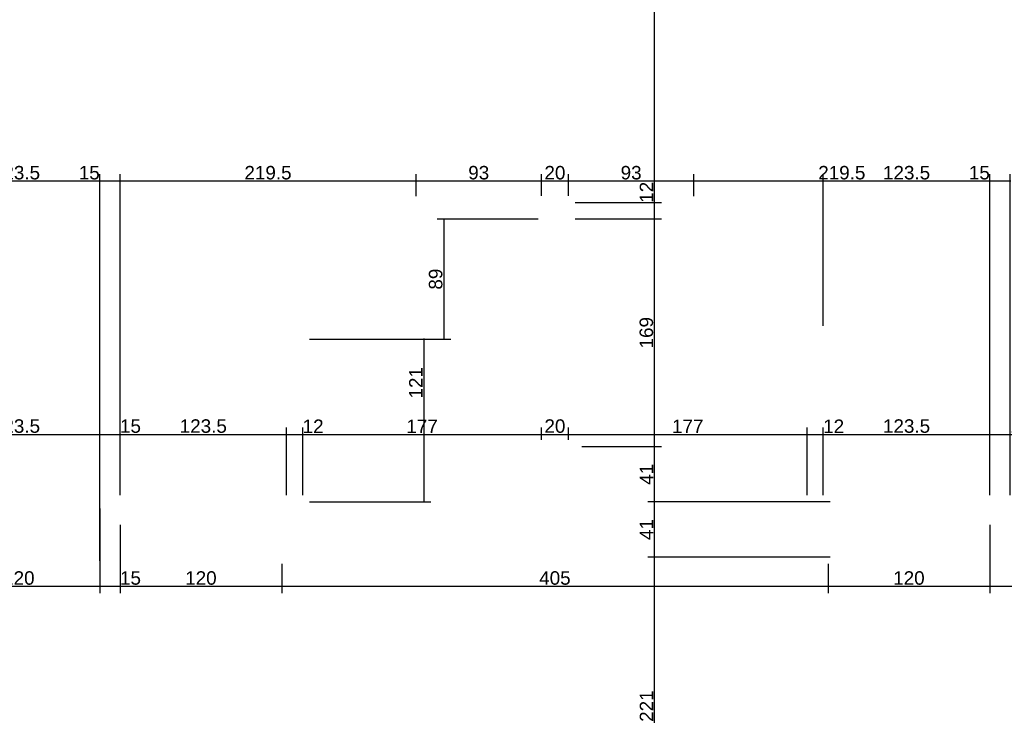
# Model space of a CAD drawing. Header units: millimetres. Extents: x 126553 to 403692, y -95821 to 38049.
# Tile 13 of 256: x 128394 to 129125, y -29583 to -29067. Entities that reach past the tile are written whole.
import ezdxf

# ---------------------------------------------------------------- set-up
doc = ezdxf.new("R2010")
doc.units = ezdxf.units.MM
doc.layers.add('11_wymiary', color=55, linetype='Continuous')
doc.layers.add('11_wymiary @ 50', color=55, linetype='Continuous')
doc.styles.add('11_RJ', font='arial.ttf')
doc.dimstyles.new('11_RJ (cc)', dxfattribs={"dimtxt": 0.2, "dimasz": 0.001, "dimexe": 0.1, "dimexo": 0.1, "dimgap": 0.02, "dimtad": 1, "dimdec": 1, "dimrnd": 0.5, "dimzin": 12, "dimdsep": 46, "dimtxsty": '11_RJ', "dimblk": 'OBLIQUE', "dimcen": 0, "dimdle": 0.01, "dimclrd": 256, "dimclre": 256, "dimclrt": 2, "dimazin": 3, "dimtfac": 1, "dimtdec": 1, "dimtofl": 0, "dimtmove": 0, "dimatfit": 3, "dimldrblk": 'DOT', "dimfxl": 1, "dimtolj": 1, "dimtzin": 13, "dimarcsym": 0})

# ---------------------------------------------------------------- blocks, each defined once
blk = doc.blocks.new('_Oblique')
at = {"color": 0, "linetype": 'ByBlock', "lineweight": -2}
blk.add_line((-0.5, -0.5), (0.5, 0.5), dxfattribs=at)
blk = doc.blocks.new('*D1863')
at = {"layer": '11_wymiary', "lineweight": -2, "transparency": 16777216}
for p, q in [((128330.35, -29468.01), (128330.35, -29369.16)), ((128453.85, -29468.01), (128453.85, -29369.16)), ((128329.85, -29374.16), (128454.35, -29374.16))]:
    blk.add_line(p, q, dxfattribs=at)
at = {"layer": 'Defpoints', "color": 0, "transparency": 16777216}
for p in [(128453.85, -29374.16), (128330.35, -29473.01), (128453.85, -29473.01)]:
    blk.add_point(p, dxfattribs=at)
at = {"layer": '11_wymiary', "lineweight": -2, "transparency": 16777216, "xscale": 0.05, "yscale": 0.05, "zscale": 0.05, "rotation": 180}
blk.add_blockref('_Oblique', (128330.35, -29374.16), dxfattribs=at)
at = {"layer": '11_wymiary', "lineweight": -2, "transparency": 16777216, "xscale": 0.05, "yscale": 0.05, "zscale": 0.05}
blk.add_blockref('_Oblique', (128453.85, -29374.16), dxfattribs=at)
at = {"layer": '11_wymiary', "color": 2, "transparency": 16777216, "insert": (128392.1, -29368.05), "char_height": 10, "attachment_point": 5, "style": '11_RJ'}
blk.add_mtext('\\A1;123.5', dxfattribs=at)
blk = doc.blocks.new('_Dot')
at = {"color": 0, "linetype": 'ByBlock', "lineweight": -2}
blk.add_line((-0.5, 0), (-1, 0), dxfattribs=at)
at = {"color": 0, "linetype": 'ByBlock', "const_width": 0.5}
blk.add_lwpolyline([(-0.25, 0, 1), (0.25, 0, 1)], format="xyb", close=True, dxfattribs=at)
blk = doc.blocks.new('*D1864')
at = {"layer": '11_wymiary', "lineweight": -2, "transparency": 16777216}
for p, q in [((128453.85, -29468.01), (128453.85, -29369.16)), ((128468.85, -29419.24), (128468.85, -29369.16)), ((128453.35, -29374.16), (128468.85, -29374.16)), ((128468.85, -29374.16), (128484.36, -29374.16))]:
    blk.add_line(p, q, dxfattribs=at)
at = {"layer": 'Defpoints', "color": 0, "transparency": 16777216}
for p in [(128468.85, -29374.16), (128468.85, -29424.24), (128453.85, -29473.01)]:
    blk.add_point(p, dxfattribs=at)
at = {"layer": '11_wymiary', "lineweight": -2, "transparency": 16777216, "xscale": 0.05, "yscale": 0.05, "zscale": 0.05, "rotation": 180}
blk.add_blockref('_Oblique', (128453.85, -29374.16), dxfattribs=at)
at = {"layer": '11_wymiary', "lineweight": -2, "transparency": 16777216, "xscale": 0.05, "yscale": 0.05, "zscale": 0.05}
blk.add_blockref('_Oblique', (128468.85, -29374.16), dxfattribs=at)
at = {"layer": '11_wymiary', "color": 2, "transparency": 16777216, "insert": (128476.63, -29368.06), "char_height": 10, "attachment_point": 5, "style": '11_RJ'}
blk.add_mtext('\\A1;15', dxfattribs=at)
blk = doc.blocks.new('*D1865')
at = {"layer": '11_wymiary', "lineweight": -2, "transparency": 16777216}
for p, q in [((128468.85, -29419.24), (128468.85, -29369.16)), ((128592.35, -29419.24), (128592.35, -29369.16)), ((128468.35, -29374.16), (128592.85, -29374.16))]:
    blk.add_line(p, q, dxfattribs=at)
at = {"layer": 'Defpoints', "color": 0, "transparency": 16777216}
for p in [(128592.35, -29374.16), (128468.85, -29424.24), (128592.35, -29424.24)]:
    blk.add_point(p, dxfattribs=at)
at = {"layer": '11_wymiary', "lineweight": -2, "transparency": 16777216, "xscale": 0.05, "yscale": 0.05, "zscale": 0.05, "rotation": 180}
blk.add_blockref('_Oblique', (128468.85, -29374.16), dxfattribs=at)
at = {"layer": '11_wymiary', "lineweight": -2, "transparency": 16777216, "xscale": 0.05, "yscale": 0.05, "zscale": 0.05}
blk.add_blockref('_Oblique', (128592.35, -29374.16), dxfattribs=at)
at = {"layer": '11_wymiary', "color": 2, "transparency": 16777216, "insert": (128530.6, -29368.05), "char_height": 10, "attachment_point": 5, "style": '11_RJ'}
blk.add_mtext('\\A1;123.5', dxfattribs=at)
blk = doc.blocks.new('*D1866')
at = {"layer": '11_wymiary', "lineweight": -2, "transparency": 16777216}
for p, q in [((128592.35, -29419.24), (128592.35, -29369.16)), ((128604.35, -29419.24), (128604.35, -29369.16)), ((128591.85, -29374.16), (128604.35, -29374.16)), ((128604.35, -29374.16), (128619.68, -29374.16))]:
    blk.add_line(p, q, dxfattribs=at)
at = {"layer": 'Defpoints', "color": 0, "transparency": 16777216}
for p in [(128604.35, -29374.16), (128592.35, -29424.24), (128604.35, -29424.24)]:
    blk.add_point(p, dxfattribs=at)
at = {"layer": '11_wymiary', "lineweight": -2, "transparency": 16777216, "xscale": 0.05, "yscale": 0.05, "zscale": 0.05, "rotation": 180}
blk.add_blockref('_Oblique', (128592.35, -29374.16), dxfattribs=at)
at = {"layer": '11_wymiary', "lineweight": -2, "transparency": 16777216, "xscale": 0.05, "yscale": 0.05, "zscale": 0.05}
blk.add_blockref('_Oblique', (128604.35, -29374.16), dxfattribs=at)
at = {"layer": '11_wymiary', "color": 2, "transparency": 16777216, "insert": (128612.04, -29368.14), "char_height": 10, "attachment_point": 5, "style": '11_RJ'}
blk.add_mtext('\\A1;12', dxfattribs=at)
blk = doc.blocks.new('*D1867')
at = {"layer": '11_wymiary', "lineweight": -2, "transparency": 16777216}
for p, q in [((128801.35, -29378.24), (128801.35, -29369.16)), ((128978.35, -29419.24), (128978.35, -29369.16)), ((128800.85, -29374.16), (128978.85, -29374.16))]:
    blk.add_line(p, q, dxfattribs=at)
at = {"layer": 'Defpoints', "color": 0, "transparency": 16777216}
for p in [(128978.35, -29374.16), (128801.35, -29383.24), (128978.35, -29424.24)]:
    blk.add_point(p, dxfattribs=at)
at = {"layer": '11_wymiary', "lineweight": -2, "transparency": 16777216, "xscale": 0.05, "yscale": 0.05, "zscale": 0.05, "rotation": 180}
blk.add_blockref('_Oblique', (128801.35, -29374.16), dxfattribs=at)
at = {"layer": '11_wymiary', "lineweight": -2, "transparency": 16777216, "xscale": 0.05, "yscale": 0.05, "zscale": 0.05}
blk.add_blockref('_Oblique', (128978.35, -29374.16), dxfattribs=at)
at = {"layer": '11_wymiary', "color": 2, "transparency": 16777216, "insert": (128889.85, -29368.14), "char_height": 10, "attachment_point": 5, "style": '11_RJ'}
blk.add_mtext('\\A1;177', dxfattribs=at)
blk = doc.blocks.new('*D1868')
at = {"layer": '11_wymiary', "lineweight": -2, "transparency": 16777216}
for p, q in [((128978.35, -29419.24), (128978.35, -29369.16)), ((128990.35, -29419.24), (128990.35, -29369.16)), ((128977.85, -29374.16), (128990.35, -29374.16)), ((128990.35, -29374.16), (129005.68, -29374.16))]:
    blk.add_line(p, q, dxfattribs=at)
at = {"layer": 'Defpoints', "color": 0, "transparency": 16777216}
for p in [(128990.35, -29374.16), (128978.35, -29424.24), (128990.35, -29424.24)]:
    blk.add_point(p, dxfattribs=at)
at = {"layer": '11_wymiary', "lineweight": -2, "transparency": 16777216, "xscale": 0.05, "yscale": 0.05, "zscale": 0.05, "rotation": 180}
blk.add_blockref('_Oblique', (128978.35, -29374.16), dxfattribs=at)
at = {"layer": '11_wymiary', "lineweight": -2, "transparency": 16777216, "xscale": 0.05, "yscale": 0.05, "zscale": 0.05}
blk.add_blockref('_Oblique', (128990.35, -29374.16), dxfattribs=at)
at = {"layer": '11_wymiary', "color": 2, "transparency": 16777216, "insert": (128998.04, -29368.14), "char_height": 10, "attachment_point": 5, "style": '11_RJ'}
blk.add_mtext('\\A1;12', dxfattribs=at)
blk = doc.blocks.new('*D1869')
at = {"layer": '11_wymiary', "lineweight": -2, "transparency": 16777216}
for p, q in [((128990.35, -29419.24), (128990.35, -29369.16)), ((129113.85, -29419.24), (129113.85, -29369.16)), ((128989.85, -29374.16), (129114.35, -29374.16))]:
    blk.add_line(p, q, dxfattribs=at)
at = {"layer": 'Defpoints', "color": 0, "transparency": 16777216}
for p in [(129113.85, -29374.16), (128990.35, -29424.24), (129113.85, -29424.24)]:
    blk.add_point(p, dxfattribs=at)
at = {"layer": '11_wymiary', "lineweight": -2, "transparency": 16777216, "xscale": 0.05, "yscale": 0.05, "zscale": 0.05, "rotation": 180}
blk.add_blockref('_Oblique', (128990.35, -29374.16), dxfattribs=at)
at = {"layer": '11_wymiary', "lineweight": -2, "transparency": 16777216, "xscale": 0.05, "yscale": 0.05, "zscale": 0.05}
blk.add_blockref('_Oblique', (129113.85, -29374.16), dxfattribs=at)
at = {"layer": '11_wymiary', "color": 2, "transparency": 16777216, "insert": (129052.1, -29368.05), "char_height": 10, "attachment_point": 5, "style": '11_RJ'}
blk.add_mtext('\\A1;123.5', dxfattribs=at)
blk = doc.blocks.new('*D1870')
at = {"layer": '11_wymiary', "lineweight": -2, "transparency": 16777216}
for p, q in [((129113.85, -29419.24), (129113.85, -29369.16)), ((129128.85, -29419.24), (129128.85, -29369.16)), ((129113.35, -29374.16), (129128.85, -29374.16)), ((129128.85, -29374.16), (129144.36, -29374.16))]:
    blk.add_line(p, q, dxfattribs=at)
at = {"layer": 'Defpoints', "color": 0, "transparency": 16777216}
for p in [(129128.85, -29374.16), (129113.85, -29424.24), (129128.85, -29424.24)]:
    blk.add_point(p, dxfattribs=at)
at = {"layer": '11_wymiary', "lineweight": -2, "transparency": 16777216, "xscale": 0.05, "yscale": 0.05, "zscale": 0.05, "rotation": 180}
blk.add_blockref('_Oblique', (129113.85, -29374.16), dxfattribs=at)
at = {"layer": '11_wymiary', "lineweight": -2, "transparency": 16777216, "xscale": 0.05, "yscale": 0.05, "zscale": 0.05}
blk.add_blockref('_Oblique', (129128.85, -29374.16), dxfattribs=at)
at = {"layer": '11_wymiary', "color": 2, "transparency": 16777216, "insert": (129136.63, -29368.06), "char_height": 10, "attachment_point": 5, "style": '11_RJ'}
blk.add_mtext('\\A1;15', dxfattribs=at)
blk = doc.blocks.new('*D1994')
at = {"layer": '11_wymiary', "lineweight": -2, "transparency": 16777216}
for p, q in [((128453.85, -29429.24), (128453.85, -29491.85)), ((128333.85, -29470.24), (128333.85, -29491.85)), ((128333.35, -29486.85), (128454.35, -29486.85))]:
    blk.add_line(p, q, dxfattribs=at)
at = {"layer": 'Defpoints', "color": 0, "transparency": 16777216}
for p in [(128453.85, -29424.24), (128333.85, -29465.24), (128453.85, -29486.85)]:
    blk.add_point(p, dxfattribs=at)
at = {"layer": '11_wymiary', "lineweight": -2, "transparency": 16777216, "xscale": 0.05, "yscale": 0.05, "zscale": 0.05, "rotation": 180}
blk.add_blockref('_Oblique', (128333.85, -29486.85), dxfattribs=at)
at = {"layer": '11_wymiary', "lineweight": -2, "transparency": 16777216, "xscale": 0.05, "yscale": 0.05, "zscale": 0.05}
blk.add_blockref('_Oblique', (128453.85, -29486.85), dxfattribs=at)
at = {"layer": '11_wymiary', "color": 2, "transparency": 16777216, "insert": (128393.85, -29480.75), "char_height": 10, "attachment_point": 5, "style": '11_RJ'}
blk.add_mtext('\\A1;120', dxfattribs=at)
blk = doc.blocks.new('*D1995')
at = {"layer": '11_wymiary', "lineweight": -2, "transparency": 16777216}
for p, q in [((128453.85, -29429.24), (128453.85, -29491.85)), ((128468.85, -29441.24), (128468.85, -29491.85)), ((128453.35, -29486.85), (128468.85, -29486.85)), ((128468.85, -29486.85), (128484.36, -29486.85))]:
    blk.add_line(p, q, dxfattribs=at)
at = {"layer": 'Defpoints', "color": 0, "transparency": 16777216}
for p in [(128453.85, -29424.24), (128468.85, -29436.24), (128468.85, -29486.85)]:
    blk.add_point(p, dxfattribs=at)
at = {"layer": '11_wymiary', "lineweight": -2, "transparency": 16777216, "xscale": 0.05, "yscale": 0.05, "zscale": 0.05, "rotation": 180}
blk.add_blockref('_Oblique', (128453.85, -29486.85), dxfattribs=at)
at = {"layer": '11_wymiary', "lineweight": -2, "transparency": 16777216, "xscale": 0.05, "yscale": 0.05, "zscale": 0.05}
blk.add_blockref('_Oblique', (128468.85, -29486.85), dxfattribs=at)
at = {"layer": '11_wymiary', "color": 2, "transparency": 16777216, "insert": (128476.63, -29480.75), "char_height": 10, "attachment_point": 5, "style": '11_RJ'}
blk.add_mtext('\\A1;15', dxfattribs=at)
blk = doc.blocks.new('*D1996')
at = {"layer": '11_wymiary', "lineweight": -2, "transparency": 16777216}
for p, q in [((128468.85, -29441.24), (128468.85, -29491.85)), ((128588.85, -29470.24), (128588.85, -29491.85)), ((128468.35, -29486.85), (128589.35, -29486.85))]:
    blk.add_line(p, q, dxfattribs=at)
at = {"layer": 'Defpoints', "color": 0, "transparency": 16777216}
for p in [(128468.85, -29436.24), (128588.85, -29465.24), (128588.85, -29486.85)]:
    blk.add_point(p, dxfattribs=at)
at = {"layer": '11_wymiary', "lineweight": -2, "transparency": 16777216, "xscale": 0.05, "yscale": 0.05, "zscale": 0.05, "rotation": 180}
blk.add_blockref('_Oblique', (128468.85, -29486.85), dxfattribs=at)
at = {"layer": '11_wymiary', "lineweight": -2, "transparency": 16777216, "xscale": 0.05, "yscale": 0.05, "zscale": 0.05}
blk.add_blockref('_Oblique', (128588.85, -29486.85), dxfattribs=at)
at = {"layer": '11_wymiary', "color": 2, "transparency": 16777216, "insert": (128528.85, -29480.75), "char_height": 10, "attachment_point": 5, "style": '11_RJ'}
blk.add_mtext('\\A1;120', dxfattribs=at)
blk = doc.blocks.new('*D1997')
at = {"layer": '11_wymiary', "lineweight": -2, "transparency": 16777216}
for p, q in [((128588.85, -29470.24), (128588.85, -29491.85)), ((128993.85, -29470.24), (128993.85, -29491.85)), ((128588.35, -29486.85), (128994.35, -29486.85))]:
    blk.add_line(p, q, dxfattribs=at)
at = {"layer": 'Defpoints', "color": 0, "transparency": 16777216}
for p in [(128588.85, -29465.24), (128993.85, -29465.24), (128993.85, -29486.85)]:
    blk.add_point(p, dxfattribs=at)
at = {"layer": '11_wymiary', "lineweight": -2, "transparency": 16777216, "xscale": 0.05, "yscale": 0.05, "zscale": 0.05, "rotation": 180}
blk.add_blockref('_Oblique', (128588.85, -29486.85), dxfattribs=at)
at = {"layer": '11_wymiary', "lineweight": -2, "transparency": 16777216, "xscale": 0.05, "yscale": 0.05, "zscale": 0.05}
blk.add_blockref('_Oblique', (128993.85, -29486.85), dxfattribs=at)
at = {"layer": '11_wymiary', "color": 2, "transparency": 16777216, "insert": (128791.35, -29480.75), "char_height": 10, "attachment_point": 5, "style": '11_RJ'}
blk.add_mtext('\\A1;405', dxfattribs=at)
blk = doc.blocks.new('*D1998')
at = {"layer": '11_wymiary', "lineweight": -2, "transparency": 16777216}
for p, q in [((129113.85, -29441.24), (129113.85, -29491.85)), ((128993.85, -29470.24), (128993.85, -29491.85)), ((128993.35, -29486.85), (129114.35, -29486.85))]:
    blk.add_line(p, q, dxfattribs=at)
at = {"layer": 'Defpoints', "color": 0, "transparency": 16777216}
for p in [(129113.85, -29436.24), (128993.85, -29465.24), (129113.85, -29486.85)]:
    blk.add_point(p, dxfattribs=at)
at = {"layer": '11_wymiary', "lineweight": -2, "transparency": 16777216, "xscale": 0.05, "yscale": 0.05, "zscale": 0.05, "rotation": 180}
blk.add_blockref('_Oblique', (128993.85, -29486.85), dxfattribs=at)
at = {"layer": '11_wymiary', "lineweight": -2, "transparency": 16777216, "xscale": 0.05, "yscale": 0.05, "zscale": 0.05}
blk.add_blockref('_Oblique', (129113.85, -29486.85), dxfattribs=at)
at = {"layer": '11_wymiary', "color": 2, "transparency": 16777216, "insert": (129053.85, -29480.75), "char_height": 10, "attachment_point": 5, "style": '11_RJ'}
blk.add_mtext('\\A1;120', dxfattribs=at)
blk = doc.blocks.new('*D1999')
at = {"layer": '11_wymiary', "lineweight": -2, "transparency": 16777216}
for p, q in [((129113.85, -29441.24), (129113.85, -29491.85)), ((129131.35, -29441.24), (129131.35, -29491.85)), ((129113.35, -29486.85), (129131.35, -29486.85)), ((129131.35, -29486.85), (129158.51, -29486.85))]:
    blk.add_line(p, q, dxfattribs=at)
at = {"layer": 'Defpoints', "color": 0, "transparency": 16777216}
for p in [(129113.85, -29436.24), (129131.35, -29436.24), (129131.35, -29486.85)]:
    blk.add_point(p, dxfattribs=at)
at = {"layer": '11_wymiary', "lineweight": -2, "transparency": 16777216, "xscale": 0.05, "yscale": 0.05, "zscale": 0.05, "rotation": 180}
blk.add_blockref('_Oblique', (129113.85, -29486.85), dxfattribs=at)
at = {"layer": '11_wymiary', "lineweight": -2, "transparency": 16777216, "xscale": 0.05, "yscale": 0.05, "zscale": 0.05}
blk.add_blockref('_Oblique', (129131.35, -29486.85), dxfattribs=at)
at = {"layer": '11_wymiary', "color": 2, "transparency": 16777216, "insert": (129144.96, -29480.75), "char_height": 10, "attachment_point": 5, "style": '11_RJ'}
blk.add_mtext('\\A1;17.5', dxfattribs=at)
blk = doc.blocks.new('*D1893')
at = {"layer": '11_wymiary', "lineweight": -2, "transparency": 16777216}
for p, q in [((128995.35, -29465.24), (128860.3, -29465.24)), ((128865.3, -29686.74), (128865.3, -29464.74)), ((128889.55, -29686.24), (128860.3, -29686.24))]:
    blk.add_line(p, q, dxfattribs=at)
at = {"layer": 'Defpoints', "color": 0, "transparency": 16777216}
for p in [(128865.3, -29465.24), (129000.35, -29465.24), (128894.55, -29686.24)]:
    blk.add_point(p, dxfattribs=at)
at = {"layer": '11_wymiary', "lineweight": -2, "transparency": 16777216, "xscale": 0.05, "yscale": 0.05, "zscale": 0.05}
for p, rotation in [((128865.3, -29465.24), 90), ((128865.3, -29686.24), 270)]:
    blk.add_blockref('_Oblique', p, dxfattribs=dict(at, rotation=rotation))
at = {"layer": '11_wymiary', "color": 2, "transparency": 16777216, "insert": (128859.28, -29575.74), "char_height": 10, "attachment_point": 5, "rotation": 90, "style": '11_RJ'}
blk.add_mtext('\\A1;221', dxfattribs=at)
blk = doc.blocks.new('*D1894')
at = {"layer": '11_wymiary', "lineweight": -2, "transparency": 16777216}
for p, q in [((128995.35, -29424.24), (128860.3, -29424.24)), ((128865.3, -29465.74), (128865.3, -29423.74)), ((128995.35, -29465.24), (128860.3, -29465.24))]:
    blk.add_line(p, q, dxfattribs=at)
at = {"layer": 'Defpoints', "color": 0, "transparency": 16777216}
for p in [(128865.3, -29424.24), (129000.35, -29424.24), (129000.35, -29465.24)]:
    blk.add_point(p, dxfattribs=at)
at = {"layer": '11_wymiary', "lineweight": -2, "transparency": 16777216, "xscale": 0.05, "yscale": 0.05, "zscale": 0.05}
for p, rotation in [((128865.3, -29424.24), 90), ((128865.3, -29465.24), 270)]:
    blk.add_blockref('_Oblique', p, dxfattribs=dict(at, rotation=rotation))
at = {"layer": '11_wymiary', "color": 2, "transparency": 16777216, "insert": (128859.28, -29444.74), "char_height": 10, "attachment_point": 5, "rotation": 90, "style": '11_RJ'}
blk.add_mtext('\\A1;41', dxfattribs=at)
blk = doc.blocks.new('*D1895')
at = {"layer": '11_wymiary', "lineweight": -2, "transparency": 16777216}
for p, q in [((128811.35, -29383.24), (128870.3, -29383.24)), ((128865.3, -29424.74), (128865.3, -29382.74)), ((128995.35, -29424.24), (128860.3, -29424.24))]:
    blk.add_line(p, q, dxfattribs=at)
at = {"layer": 'Defpoints', "color": 0, "transparency": 16777216}
for p in [(128806.35, -29383.24), (128865.3, -29383.24), (129000.35, -29424.24)]:
    blk.add_point(p, dxfattribs=at)
at = {"layer": '11_wymiary', "lineweight": -2, "transparency": 16777216, "xscale": 0.05, "yscale": 0.05, "zscale": 0.05}
for p, rotation in [((128865.3, -29383.24), 90), ((128865.3, -29424.24), 270)]:
    blk.add_blockref('_Oblique', p, dxfattribs=dict(at, rotation=rotation))
at = {"layer": '11_wymiary', "color": 2, "transparency": 16777216, "insert": (128859.28, -29403.74), "char_height": 10, "attachment_point": 5, "rotation": 90, "style": '11_RJ'}
blk.add_mtext('\\A1;41', dxfattribs=at)
blk = doc.blocks.new('*D1896')
at = {"layer": '11_wymiary', "lineweight": -2, "transparency": 16777216}
for p, q in [((128806.35, -29214.24), (128870.3, -29214.24)), ((128865.3, -29383.74), (128865.3, -29213.74)), ((128811.35, -29383.24), (128870.3, -29383.24))]:
    blk.add_line(p, q, dxfattribs=at)
at = {"layer": 'Defpoints', "color": 0, "transparency": 16777216}
for p in [(128801.35, -29214.24), (128865.3, -29214.24), (128806.35, -29383.24)]:
    blk.add_point(p, dxfattribs=at)
at = {"layer": '11_wymiary', "lineweight": -2, "transparency": 16777216, "xscale": 0.05, "yscale": 0.05, "zscale": 0.05}
for p, rotation in [((128865.3, -29214.24), 90), ((128865.3, -29383.24), 270)]:
    blk.add_blockref('_Oblique', p, dxfattribs=dict(at, rotation=rotation))
at = {"layer": '11_wymiary', "color": 2, "transparency": 16777216, "insert": (128859.19, -29298.74), "char_height": 10, "attachment_point": 5, "rotation": 90, "style": '11_RJ'}
blk.add_mtext('\\A1;169', dxfattribs=at)
blk = doc.blocks.new('*D1897')
at = {"layer": '11_wymiary', "lineweight": -2, "transparency": 16777216}
for p, q in [((128865.3, -29202.24), (128865.3, -29186.91)), ((128806.35, -29202.24), (128870.3, -29202.24)), ((128865.3, -29214.74), (128865.3, -29202.24)), ((128806.35, -29214.24), (128870.3, -29214.24))]:
    blk.add_line(p, q, dxfattribs=at)
at = {"layer": 'Defpoints', "color": 0, "transparency": 16777216}
for p in [(128801.35, -29202.24), (128865.3, -29202.24), (128801.35, -29214.24)]:
    blk.add_point(p, dxfattribs=at)
at = {"layer": '11_wymiary', "lineweight": -2, "transparency": 16777216, "xscale": 0.05, "yscale": 0.05, "zscale": 0.05}
for p, rotation in [((128865.3, -29202.24), 90), ((128865.3, -29214.24), 270)]:
    blk.add_blockref('_Oblique', p, dxfattribs=dict(at, rotation=rotation))
at = {"layer": '11_wymiary', "color": 2, "transparency": 16777216, "insert": (128859.28, -29194.55), "char_height": 10, "attachment_point": 5, "rotation": 90, "style": '11_RJ'}
blk.add_mtext('\\A1;12', dxfattribs=at)
blk = doc.blocks.new('*D1898')
at = {"layer": '11_wymiary', "lineweight": -2, "transparency": 16777216}
for p, q in [((128811.35, -28833.24), (128870.3, -28833.24)), ((128865.3, -29202.74), (128865.3, -28832.74)), ((128806.35, -29202.24), (128870.3, -29202.24))]:
    blk.add_line(p, q, dxfattribs=at)
at = {"layer": 'Defpoints', "color": 0, "transparency": 16777216}
for p in [(128806.35, -28833.24), (128865.3, -28833.24), (128801.35, -29202.24)]:
    blk.add_point(p, dxfattribs=at)
at = {"layer": '11_wymiary', "lineweight": -2, "transparency": 16777216, "xscale": 0.05, "yscale": 0.05, "zscale": 0.05}
for p, rotation in [((128865.3, -28833.24), 90), ((128865.3, -29202.24), 270)]:
    blk.add_blockref('_Oblique', p, dxfattribs=dict(at, rotation=rotation))
at = {"layer": '11_wymiary', "color": 2, "transparency": 16777216, "insert": (128859.19, -29017.74), "char_height": 10, "attachment_point": 5, "rotation": 90, "style": '11_RJ'}
blk.add_mtext('\\A1;369', dxfattribs=at)
blk = doc.blocks.new('*D1957')
at = {"layer": '11_wymiary', "lineweight": -2, "transparency": 16777216}
for p, q in [((129113.85, -29419.24), (129113.85, -29181.2)), ((129128.85, -29419.24), (129128.85, -29181.2)), ((129113.85, -29186.2), (129098.34, -29186.2)), ((129129.35, -29186.2), (129113.85, -29186.2))]:
    blk.add_line(p, q, dxfattribs=at)
at = {"layer": 'Defpoints', "color": 0, "transparency": 16777216}
for p in [(129113.85, -29186.2), (129113.85, -29424.24), (129128.85, -29424.24)]:
    blk.add_point(p, dxfattribs=at)
at = {"layer": '11_wymiary', "lineweight": -2, "transparency": 16777216, "xscale": 0.05, "yscale": 0.05, "zscale": 0.05, "rotation": 180}
blk.add_blockref('_Oblique', (129113.85, -29186.2), dxfattribs=at)
at = {"layer": '11_wymiary', "lineweight": -2, "transparency": 16777216, "xscale": 0.05, "yscale": 0.05, "zscale": 0.05}
blk.add_blockref('_Oblique', (129128.85, -29186.2), dxfattribs=at)
at = {"layer": '11_wymiary', "color": 2, "transparency": 16777216, "insert": (129106.07, -29180.09), "char_height": 10, "attachment_point": 5, "style": '11_RJ'}
blk.add_mtext('\\A1;15', dxfattribs=at)
blk = doc.blocks.new('*D1958')
at = {"layer": '11_wymiary', "lineweight": -2, "transparency": 16777216}
for p, q in [((128801.35, -29197.24), (128801.35, -29181.2)), ((128894.35, -29197.52), (128894.35, -29181.2)), ((128894.85, -29186.2), (128800.85, -29186.2))]:
    blk.add_line(p, q, dxfattribs=at)
at = {"layer": 'Defpoints', "color": 0, "transparency": 16777216}
for p in [(128801.35, -29186.2), (128801.35, -29202.24), (128894.35, -29202.52)]:
    blk.add_point(p, dxfattribs=at)
at = {"layer": '11_wymiary', "lineweight": -2, "transparency": 16777216, "xscale": 0.05, "yscale": 0.05, "zscale": 0.05, "rotation": 180}
blk.add_blockref('_Oblique', (128801.35, -29186.2), dxfattribs=at)
at = {"layer": '11_wymiary', "lineweight": -2, "transparency": 16777216, "xscale": 0.05, "yscale": 0.05, "zscale": 0.05}
blk.add_blockref('_Oblique', (128894.35, -29186.2), dxfattribs=at)
at = {"layer": '11_wymiary', "color": 2, "transparency": 16777216, "insert": (128847.85, -29180.09), "char_height": 10, "attachment_point": 5, "style": '11_RJ'}
blk.add_mtext('\\A1;93', dxfattribs=at)
blk = doc.blocks.new('*D1959')
at = {"layer": '11_wymiary', "lineweight": -2, "transparency": 16777216}
for p, q in [((128781.35, -29197.24), (128781.35, -29181.2)), ((128801.35, -29197.24), (128801.35, -29181.2)), ((128801.85, -29186.2), (128780.85, -29186.2))]:
    blk.add_line(p, q, dxfattribs=at)
at = {"layer": 'Defpoints', "color": 0, "transparency": 16777216}
for p in [(128781.35, -29186.2), (128781.35, -29202.24), (128801.35, -29202.24)]:
    blk.add_point(p, dxfattribs=at)
at = {"layer": '11_wymiary', "lineweight": -2, "transparency": 16777216, "xscale": 0.05, "yscale": 0.05, "zscale": 0.05, "rotation": 180}
blk.add_blockref('_Oblique', (128781.35, -29186.2), dxfattribs=at)
at = {"layer": '11_wymiary', "lineweight": -2, "transparency": 16777216, "xscale": 0.05, "yscale": 0.05, "zscale": 0.05}
blk.add_blockref('_Oblique', (128801.35, -29186.2), dxfattribs=at)
at = {"layer": '11_wymiary', "color": 2, "transparency": 16777216, "insert": (128791.35, -29180.09), "char_height": 10, "attachment_point": 5, "style": '11_RJ'}
blk.add_mtext('\\A1;20', dxfattribs=at)
blk = doc.blocks.new('*D1960')
at = {"layer": '11_wymiary', "lineweight": -2, "transparency": 16777216}
for p, q in [((128688.35, -29197.52), (128688.35, -29181.2)), ((128781.35, -29197.24), (128781.35, -29181.2)), ((128781.85, -29186.2), (128687.85, -29186.2))]:
    blk.add_line(p, q, dxfattribs=at)
at = {"layer": 'Defpoints', "color": 0, "transparency": 16777216}
for p in [(128688.35, -29186.2), (128688.35, -29202.52), (128781.35, -29202.24)]:
    blk.add_point(p, dxfattribs=at)
at = {"layer": '11_wymiary', "lineweight": -2, "transparency": 16777216, "xscale": 0.05, "yscale": 0.05, "zscale": 0.05, "rotation": 180}
blk.add_blockref('_Oblique', (128688.35, -29186.2), dxfattribs=at)
at = {"layer": '11_wymiary', "lineweight": -2, "transparency": 16777216, "xscale": 0.05, "yscale": 0.05, "zscale": 0.05}
blk.add_blockref('_Oblique', (128781.35, -29186.2), dxfattribs=at)
at = {"layer": '11_wymiary', "color": 2, "transparency": 16777216, "insert": (128734.85, -29180.09), "char_height": 10, "attachment_point": 5, "style": '11_RJ'}
blk.add_mtext('\\A1;93', dxfattribs=at)
blk = doc.blocks.new('*D1961')
at = {"layer": '11_wymiary', "lineweight": -2, "transparency": 16777216}
for p, q in [((128468.85, -29419.24), (128468.85, -29181.2)), ((128688.35, -29197.52), (128688.35, -29181.2)), ((128688.85, -29186.2), (128468.35, -29186.2))]:
    blk.add_line(p, q, dxfattribs=at)
at = {"layer": 'Defpoints', "color": 0, "transparency": 16777216}
for p in [(128468.85, -29186.2), (128688.35, -29202.52), (128468.85, -29424.24)]:
    blk.add_point(p, dxfattribs=at)
at = {"layer": '11_wymiary', "lineweight": -2, "transparency": 16777216, "xscale": 0.05, "yscale": 0.05, "zscale": 0.05, "rotation": 180}
blk.add_blockref('_Oblique', (128468.85, -29186.2), dxfattribs=at)
at = {"layer": '11_wymiary', "lineweight": -2, "transparency": 16777216, "xscale": 0.05, "yscale": 0.05, "zscale": 0.05}
blk.add_blockref('_Oblique', (128688.35, -29186.2), dxfattribs=at)
at = {"layer": '11_wymiary', "color": 2, "transparency": 16777216, "insert": (128578.6, -29180.09), "char_height": 10, "attachment_point": 5, "style": '11_RJ'}
blk.add_mtext('\\A1;219.5', dxfattribs=at)
blk = doc.blocks.new('*D1962')
at = {"layer": '11_wymiary', "lineweight": -2, "transparency": 16777216}
for p, q in [((128453.85, -29419.24), (128453.85, -29181.2)), ((128468.85, -29419.24), (128468.85, -29181.2)), ((128453.85, -29186.2), (128438.34, -29186.2)), ((128469.35, -29186.2), (128453.85, -29186.2))]:
    blk.add_line(p, q, dxfattribs=at)
at = {"layer": 'Defpoints', "color": 0, "transparency": 16777216}
for p in [(128453.85, -29186.2), (128453.85, -29424.24), (128468.85, -29424.24)]:
    blk.add_point(p, dxfattribs=at)
at = {"layer": '11_wymiary', "lineweight": -2, "transparency": 16777216, "xscale": 0.05, "yscale": 0.05, "zscale": 0.05, "rotation": 180}
blk.add_blockref('_Oblique', (128453.85, -29186.2), dxfattribs=at)
at = {"layer": '11_wymiary', "lineweight": -2, "transparency": 16777216, "xscale": 0.05, "yscale": 0.05, "zscale": 0.05}
blk.add_blockref('_Oblique', (128468.85, -29186.2), dxfattribs=at)
at = {"layer": '11_wymiary', "color": 2, "transparency": 16777216, "insert": (128446.07, -29180.09), "char_height": 10, "attachment_point": 5, "style": '11_RJ'}
blk.add_mtext('\\A1;15', dxfattribs=at)
blk = doc.blocks.new('*D1969')
at = {"layer": '11_wymiary', "lineweight": -2, "transparency": 16777216}
for p, q in [((128330.35, -29293.52), (128330.35, -29181.2)), ((128453.85, -29419.24), (128453.85, -29181.2)), ((128454.35, -29186.2), (128329.85, -29186.2))]:
    blk.add_line(p, q, dxfattribs=at)
at = {"layer": 'Defpoints', "color": 0, "transparency": 16777216}
for p in [(128330.35, -29186.2), (128330.35, -29298.52), (128453.85, -29424.24)]:
    blk.add_point(p, dxfattribs=at)
at = {"layer": '11_wymiary', "lineweight": -2, "transparency": 16777216, "xscale": 0.05, "yscale": 0.05, "zscale": 0.05, "rotation": 180}
blk.add_blockref('_Oblique', (128330.35, -29186.2), dxfattribs=at)
at = {"layer": '11_wymiary', "lineweight": -2, "transparency": 16777216, "xscale": 0.05, "yscale": 0.05, "zscale": 0.05}
blk.add_blockref('_Oblique', (128453.85, -29186.2), dxfattribs=at)
at = {"layer": '11_wymiary', "color": 2, "transparency": 16777216, "insert": (128392.1, -29180.09), "char_height": 10, "attachment_point": 5, "style": '11_RJ'}
blk.add_mtext('\\A1;123.5', dxfattribs=at)
blk = doc.blocks.new('*D2266')
at = {"layer": '11_wymiary', "lineweight": -2, "transparency": 16777216}
for p, q in [((128778.85, -29214.52), (128704.06, -29214.52)), ((128709.06, -29214.02), (128709.06, -29303.99)), ((128609.35, -29303.49), (128714.06, -29303.49))]:
    blk.add_line(p, q, dxfattribs=at)
at = {"layer": 'Defpoints', "color": 0, "transparency": 16777216}
for p in [(128783.85, -29214.52), (128604.35, -29303.49), (128709.06, -29303.49)]:
    blk.add_point(p, dxfattribs=at)
at = {"layer": '11_wymiary', "lineweight": -2, "transparency": 16777216, "xscale": 0.05, "yscale": 0.05, "zscale": 0.05}
for p, rotation in [((128709.06, -29214.52), 90), ((128709.06, -29303.49), 270)]:
    blk.add_blockref('_Oblique', p, dxfattribs=dict(at, rotation=rotation))
at = {"layer": '11_wymiary', "color": 2, "transparency": 16777216, "insert": (128702.95, -29259), "char_height": 10, "attachment_point": 5, "rotation": 90, "style": '11_RJ'}
blk.add_mtext('\\A1;89', dxfattribs=at)
blk = doc.blocks.new('*D2267')
at = {"layer": '11_wymiary', "lineweight": -2, "transparency": 16777216}
for p, q in [((128609.35, -29303.49), (128699.25, -29303.49)), ((128694.25, -29302.99), (128694.25, -29424.74)), ((128609.35, -29424.24), (128699.25, -29424.24))]:
    blk.add_line(p, q, dxfattribs=at)
at = {"layer": 'Defpoints', "color": 0, "transparency": 16777216}
for p in [(128604.35, -29303.49), (128604.35, -29424.24), (128694.25, -29424.24)]:
    blk.add_point(p, dxfattribs=at)
at = {"layer": '11_wymiary', "lineweight": -2, "transparency": 16777216, "xscale": 0.05, "yscale": 0.05, "zscale": 0.05}
for p, rotation in [((128694.25, -29303.49), 90), ((128694.25, -29424.24), 270)]:
    blk.add_blockref('_Oblique', p, dxfattribs=dict(at, rotation=rotation))
at = {"layer": '11_wymiary', "color": 2, "transparency": 16777216, "insert": (128688.23, -29335.91), "char_height": 10, "attachment_point": 5, "rotation": 90, "style": '11_RJ'}
blk.add_mtext('\\A1;121', dxfattribs=at)
blk = doc.blocks.new('*D2268')
at = {"layer": '11_wymiary', "lineweight": -2, "transparency": 16777216}
for p, q in [((128894.35, -29197.52), (128894.35, -29181.2)), ((129113.85, -29419.24), (129113.85, -29181.2)), ((129114.35, -29186.2), (128893.85, -29186.2))]:
    blk.add_line(p, q, dxfattribs=at)
at = {"layer": 'Defpoints', "color": 0, "transparency": 16777216}
for p in [(128894.35, -29186.2), (128894.35, -29202.52), (129113.85, -29424.24)]:
    blk.add_point(p, dxfattribs=at)
at = {"layer": '11_wymiary', "lineweight": -2, "transparency": 16777216, "xscale": 0.05, "yscale": 0.05, "zscale": 0.05, "rotation": 180}
blk.add_blockref('_Oblique', (128894.35, -29186.2), dxfattribs=at)
at = {"layer": '11_wymiary', "lineweight": -2, "transparency": 16777216, "xscale": 0.05, "yscale": 0.05, "zscale": 0.05}
blk.add_blockref('_Oblique', (129113.85, -29186.2), dxfattribs=at)
at = {"layer": '11_wymiary', "color": 2, "transparency": 16777216, "insert": (129004.1, -29180.09), "char_height": 10, "attachment_point": 5, "style": '11_RJ'}
blk.add_mtext('\\A1;219.5', dxfattribs=at)
blk = doc.blocks.new('*D2269')
at = {"layer": '11_wymiary', "lineweight": -2, "transparency": 16777216}
for p, q in [((128604.35, -29419.24), (128604.35, -29369.16)), ((128781.35, -29378.24), (128781.35, -29369.16)), ((128603.85, -29374.16), (128781.85, -29374.16))]:
    blk.add_line(p, q, dxfattribs=at)
at = {"layer": 'Defpoints', "color": 0, "transparency": 16777216}
for p in [(128781.35, -29374.16), (128781.35, -29383.24), (128604.35, -29424.24)]:
    blk.add_point(p, dxfattribs=at)
at = {"layer": '11_wymiary', "lineweight": -2, "transparency": 16777216, "xscale": 0.05, "yscale": 0.05, "zscale": 0.05, "rotation": 180}
blk.add_blockref('_Oblique', (128604.35, -29374.16), dxfattribs=at)
at = {"layer": '11_wymiary', "lineweight": -2, "transparency": 16777216, "xscale": 0.05, "yscale": 0.05, "zscale": 0.05}
blk.add_blockref('_Oblique', (128781.35, -29374.16), dxfattribs=at)
at = {"layer": '11_wymiary', "color": 2, "transparency": 16777216, "insert": (128692.85, -29368.14), "char_height": 10, "attachment_point": 5, "style": '11_RJ'}
blk.add_mtext('\\A1;177', dxfattribs=at)
blk = doc.blocks.new('*D2270')
at = {"layer": '11_wymiary', "lineweight": -2, "transparency": 16777216}
for p, q in [((128781.35, -29378.24), (128781.35, -29369.16)), ((128801.35, -29378.24), (128801.35, -29369.16)), ((128780.85, -29374.16), (128801.85, -29374.16))]:
    blk.add_line(p, q, dxfattribs=at)
at = {"layer": 'Defpoints', "color": 0, "transparency": 16777216}
for p in [(128801.35, -29374.16), (128781.35, -29383.24), (128801.35, -29383.24)]:
    blk.add_point(p, dxfattribs=at)
at = {"layer": '11_wymiary', "lineweight": -2, "transparency": 16777216, "xscale": 0.05, "yscale": 0.05, "zscale": 0.05, "rotation": 180}
blk.add_blockref('_Oblique', (128781.35, -29374.16), dxfattribs=at)
at = {"layer": '11_wymiary', "lineweight": -2, "transparency": 16777216, "xscale": 0.05, "yscale": 0.05, "zscale": 0.05}
blk.add_blockref('_Oblique', (128801.35, -29374.16), dxfattribs=at)
at = {"layer": '11_wymiary', "color": 2, "transparency": 16777216, "insert": (128791.35, -29368.06), "char_height": 10, "attachment_point": 5, "style": '11_RJ'}
blk.add_mtext('\\A1;20', dxfattribs=at)
blk = doc.blocks.new('*D2272')
at = {"layer": '11_wymiary', "lineweight": -2, "transparency": 16777216}
for p, q in [((128990.35, -29293.52), (128990.35, -29181.2)), ((129113.85, -29419.24), (129113.85, -29181.2)), ((129114.35, -29186.2), (128989.85, -29186.2))]:
    blk.add_line(p, q, dxfattribs=at)
at = {"layer": 'Defpoints', "color": 0, "transparency": 16777216}
for p in [(128990.35, -29186.2), (128990.35, -29298.52), (129113.85, -29424.24)]:
    blk.add_point(p, dxfattribs=at)
at = {"layer": '11_wymiary', "lineweight": -2, "transparency": 16777216, "xscale": 0.05, "yscale": 0.05, "zscale": 0.05, "rotation": 180}
blk.add_blockref('_Oblique', (128990.35, -29186.2), dxfattribs=at)
at = {"layer": '11_wymiary', "lineweight": -2, "transparency": 16777216, "xscale": 0.05, "yscale": 0.05, "zscale": 0.05}
blk.add_blockref('_Oblique', (129113.85, -29186.2), dxfattribs=at)
at = {"layer": '11_wymiary', "color": 2, "transparency": 16777216, "insert": (129052.1, -29180.09), "char_height": 10, "attachment_point": 5, "style": '11_RJ'}
blk.add_mtext('\\A1;123.5', dxfattribs=at)

msp = doc.modelspace()

# ---------------------------------------------------------------- dimensions: what is measured, and where the dimension line sits
at = {"layer": '11_wymiary @ 50'}
for base, p1, p2, picture, middle in [((128865.30053, -28833.23922), (128801.35078, -29202.23922), (128806.35078, -28833.23922), '*D1898', (128859.19139, -29017.73922)), ((128865.30053, -29202.23922), (128801.35078, -29214.23922), (128801.35078, -29202.23922), '*D1897', (128859.28007, -29194.5487)), ((128709.06047, -29303.48614), (128783.85078, -29214.51558), (128604.35078, -29303.48614), '*D2266', (128702.95474, -29259.00086)), ((128865.30053, -29214.23922), (128806.35078, -29383.23922), (128801.35078, -29214.23922), '*D1896', (128859.1948, -29298.73922)), ((128865.30053, -29383.23922), (129000.35078, -29424.23922), (128806.35078, -29383.23922), '*D1895', (128859.28007, -29403.73922)), ((128865.30053, -29424.23922), (129000.35078, -29465.23922), (129000.35078, -29424.23922), '*D1894', (128859.28007, -29444.73922)), ((128865.30053, -29465.23922), (128894.55021, -29686.23922), (129000.35078, -29465.23922), '*D1893', (128859.28007, -29575.73922))]:
    dim = msp.add_linear_dim(base=base, p1=p1, p2=p2, angle=90, dimstyle='11_RJ (cc)', override={"dimscale": 50, "dimtix": 0, "dimtofl": 0, "dimtmove": 0, "dimatfit": 3}, dxfattribs=at)
    dim.commit()
    dim.dimension.update_dxf_attribs({"geometry": picture, "text_midpoint": middle})
for base, p1, p2, picture, middle in [((128330.35078, -29186.19501), (128453.85078, -29424.23922), (128330.35078, -29298.51558), '*D1969', (128392.10078, -29180.08587)), ((128453.85078, -29186.19501), (128468.85078, -29424.23922), (128453.85078, -29424.23922), '*D1962', (128446.07158, -29180.08928)), ((128468.85078, -29186.19501), (128688.35078, -29202.51558), (128468.85078, -29424.23922), '*D1961', (128578.60078, -29180.08928)), ((128688.35078, -29186.19501), (128781.35078, -29202.23922), (128688.35078, -29202.51558), '*D1960', (128734.85078, -29180.08587)), ((128781.35078, -29186.19501), (128801.35078, -29202.23922), (128781.35078, -29202.23922), '*D1959', (128791.35078, -29180.08928)), ((128801.35078, -29186.19501), (128894.35078, -29202.51558), (128801.35078, -29202.23922), '*D1958', (128847.85078, -29180.08587)), ((128894.35078, -29186.19501), (129113.85078, -29424.23922), (128894.35078, -29202.51558), '*D2268', (129004.10078, -29180.08928)), ((128990.35078, -29186.19501), (129113.85078, -29424.23922), (128990.35078, -29298.51558), '*D2272', (129052.10078, -29180.08587)), ((129113.85078, -29186.19501), (129128.85078, -29424.23922), (129113.85078, -29424.23922), '*D1957', (129106.07158, -29180.08928)), ((128453.85078, -29374.16152), (128330.35078, -29473.01031), (128453.85078, -29473.01031), '*D1863', (128392.10078, -29368.05237)), ((128468.85078, -29374.16152), (128453.85078, -29473.01031), (128468.85078, -29424.23922), '*D1864', (128476.62997, -29368.05579)), ((128592.35078, -29374.16152), (128468.85078, -29424.23922), (128592.35078, -29424.23922), '*D1865', (128530.60078, -29368.05237)), ((128604.35078, -29374.16152), (128592.35078, -29424.23922), (128604.35078, -29424.23922), '*D1866', (128612.04129, -29368.14105)), ((128781.35078, -29374.16152), (128604.35078, -29424.23922), (128781.35078, -29383.23922), '*D2269', (128692.85078, -29368.14105)), ((128801.35078, -29374.16152), (128781.35078, -29383.23922), (128801.35078, -29383.23922), '*D2270', (128791.35078, -29368.05579)), ((128978.35078, -29374.16152), (128801.35078, -29383.23922), (128978.35078, -29424.23922), '*D1867', (128889.85078, -29368.14105)), ((128990.35078, -29374.16152), (128978.35078, -29424.23922), (128990.35078, -29424.23922), '*D1868', (128998.04129, -29368.14105)), ((129113.85078, -29374.16152), (128990.35078, -29424.23922), (129113.85078, -29424.23922), '*D1869', (129052.10078, -29368.05237)), ((129128.85078, -29374.16152), (129113.85078, -29424.23922), (129128.85078, -29424.23922), '*D1870', (129136.62997, -29368.05579)), ((128453.85078, -29486.85286), (128333.85078, -29465.23922), (128453.85078, -29424.23922), '*D1994', (128393.85078, -29480.74713)), ((128468.85078, -29486.85286), (128453.85078, -29424.23922), (128468.85078, -29436.23922), '*D1995', (128476.62997, -29480.74713)), ((128588.85078, -29486.85286), (128468.85078, -29436.23922), (128588.85078, -29465.23922), '*D1996', (128528.85078, -29480.74713)), ((129113.85078, -29486.85286), (128993.85078, -29465.23922), (129113.85078, -29436.23922), '*D1998', (129053.85078, -29480.74713)), ((129131.35078, -29486.85286), (129113.85078, -29436.23922), (129131.35078, -29436.23922), '*D1999', (129144.95535, -29480.74713)), ((128993.85078, -29486.85286), (128588.85078, -29465.23922), (128993.85078, -29465.23922), '*D1997', (128791.35078, -29480.74713))]:
    dim = msp.add_linear_dim(base=base, p1=p1, p2=p2, dimstyle='11_RJ (cc)', override={"dimscale": 50, "dimtix": 0, "dimtofl": 0, "dimtmove": 0, "dimatfit": 3}, dxfattribs=at)
    dim.commit()
    dim.dimension.update_dxf_attribs({"geometry": picture, "text_midpoint": middle})
dim = msp.add_linear_dim(base=(128694.25331, -29424.23922), p1=(128604.35078, -29303.48614), p2=(128604.35078, -29424.23922), angle=90, dimstyle='11_RJ (cc)', override={"dimscale": 50, "dimtix": 0, "dimtofl": 0, "dimtmove": 0, "dimatfit": 3}, dxfattribs=at)
dim.commit()
dim.dimension.update_dxf_attribs({"geometry": '*D2267', "text_midpoint": (128694.25331, -29335.91014), "dimtype": 128})

doc.saveas('drawing.dxf')
